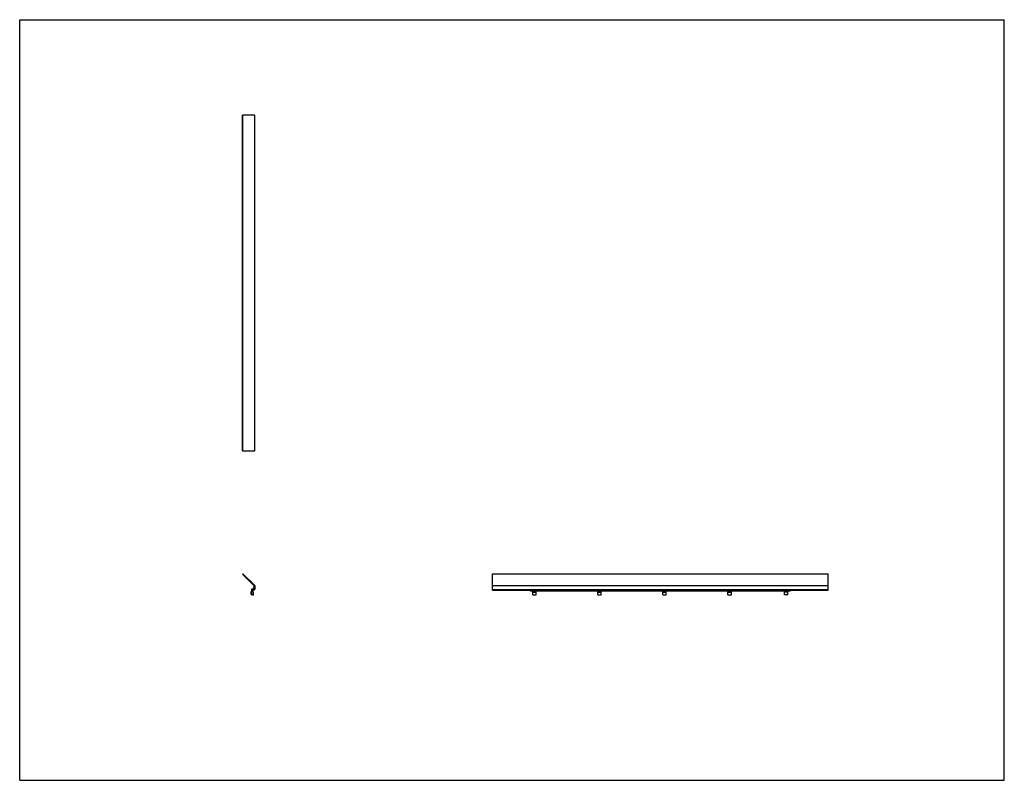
# Model space of a CAD drawing. Header units: inches. Extents: x 0 to 176, y 0 to 136.
import ezdxf

# ---------------------------------------------------------------- set-up
doc = ezdxf.new("R2010")
doc.units = ezdxf.units.IN
doc.header["$LTSCALE"] = 9.68
doc.header["$MEASUREMENT"] = 0
doc.layers.get('0').update_dxf_attribs({"linetype": 'CONTINUOUS'})
doc.layers.add('MANIFOLD_SOLID_BREP_7434_BL0', color=7, linetype='CONTINUOUS')

# ---------------------------------------------------------------- blocks, each defined once
blk = doc.blocks.new('MANIFOLD_SOLID_BREP_7434_BL0', base_point=(92.17, 76.04))
at = {"layer": 'MANIFOLD_SOLID_BREP_7434_BL0', "color": 7, "linetype": 'CONTINUOUS'}
for p, q in [((39.83, 58.93), (39.83, 118.93)), ((42.02, 118.93), (39.83, 118.93)), ((39.9, 58.93), (39.9, 118.93)), ((42.02, 58.93), (42.02, 118.93)), ((39.83, 58.93), (42.02, 58.93)), ((39.83, 36.85), (39.9, 36.93)), ((41.92, 34.76), (39.83, 36.85)), ((39.9, 36.93), (42.02, 34.81)), ((84.52, 34.02), (84.52, 36.93)), ((84.52, 36.93), (144.52, 36.93)), ((144.52, 34.02), (144.52, 36.93)), ((41.29, 33.6), (41.29, 33.37)), ((41.42, 33.71), (41.39, 33.71)), ((41.42, 34.07), (41.42, 33.25)), ((41.67, 34.16), (41.51, 34.16)), ((41.57, 33.98), (41.67, 33.98)), ((41.57, 33.98), (41.57, 33.86)), ((41.57, 33.86), (41.8, 33.86)), ((41.67, 34.02), (41.67, 34.16)), ((41.8, 34.13), (41.67, 34.13)), ((41.92, 34.02), (41.67, 34.02)), ((41.67, 33.67), (41.67, 33.86)), ((41.8, 33.67), (41.67, 33.67)), ((41.92, 34.52), (41.8, 34.52)), ((41.8, 34.52), (41.8, 34.44)), ((41.8, 34.44), (41.84, 34.44)), ((41.84, 34.31), (41.8, 34.31)), ((41.8, 34.31), (41.8, 34.13)), ((41.8, 33.86), (41.8, 34.02)), ((41.8, 33.16), (41.8, 33.67)), ((41.84, 34.44), (41.84, 34.31)), ((41.92, 34.52), (41.92, 34.76)), ((42.02, 34.14), (41.92, 34.14)), ((41.92, 34.02), (41.92, 34.14)), ((42.02, 34.81), (42.02, 34.14)), ((84.52, 34.81), (144.52, 34.81)), ((84.52, 34.14), (144.52, 34.14)), ((84.52, 34.02), (144.52, 34.02)), ((91.27, 33.89), (91.27, 33.86)), ((91.27, 33.86), (137.77, 33.86)), ((91.71, 33.16), (91.71, 33.86)), ((91.71, 33.67), (92.33, 33.67)), ((92.33, 33.16), (92.33, 33.86)), ((103.33, 33.16), (103.33, 33.86)), ((103.33, 33.67), (103.96, 33.67)), ((103.96, 33.16), (103.96, 33.86)), ((114.96, 33.16), (114.96, 33.86)), ((114.96, 33.67), (115.58, 33.67)), ((115.58, 33.16), (115.58, 33.86)), ((126.58, 33.16), (126.58, 33.86)), ((126.58, 33.67), (127.21, 33.67)), ((127.21, 33.16), (127.21, 33.86)), ((136.71, 33.16), (136.71, 33.86)), ((137.33, 33.67), (136.71, 33.67)), ((137.33, 33.16), (137.33, 33.86)), ((137.77, 33.89), (137.77, 33.86)), ((41.42, 33.27), (41.39, 33.27)), ((41.51, 33.16), (41.8, 33.16)), ((91.71, 33.16), (92.33, 33.16)), ((103.33, 33.16), (103.96, 33.16)), ((114.96, 33.16), (115.58, 33.16)), ((126.58, 33.16), (127.21, 33.16)), ((137.33, 33.16), (136.71, 33.16))]:
    blk.add_line(p, q, dxfattribs=at)
for centre, radius, start, end in [((41.39, 33.6), 0.102, 90, 180), ((41.51, 34.07), 0.09, 90, 180), ((91.14, 33.89), 0.125, 0, 90), ((137.89, 33.89), 0.125, 90, 180), ((41.39, 33.37), 0.102, 180, 270), ((41.51, 33.25), 0.09, 180, 270)]:
    blk.add_arc(centre, radius, start, end, dxfattribs=at)

msp = doc.modelspace()

# ---------------------------------------------------------------- linework, layer by layer
at = {"color": 7, "linetype": 'CONTINUOUS'}
for p, q in [((0, 0), (0, 136)), ((0, 136), (176, 136)), ((176, 0), (176, 136)), ((0, 0), (176, 0))]:
    msp.add_line(p, q, dxfattribs=at)

# ---------------------------------------------------------------- block references
at = {"layer": 'MANIFOLD_SOLID_BREP_7434_BL0'}
msp.add_blockref('MANIFOLD_SOLID_BREP_7434_BL0', (92.17, 76.04), dxfattribs=at)

doc.saveas('drawing.dxf')
